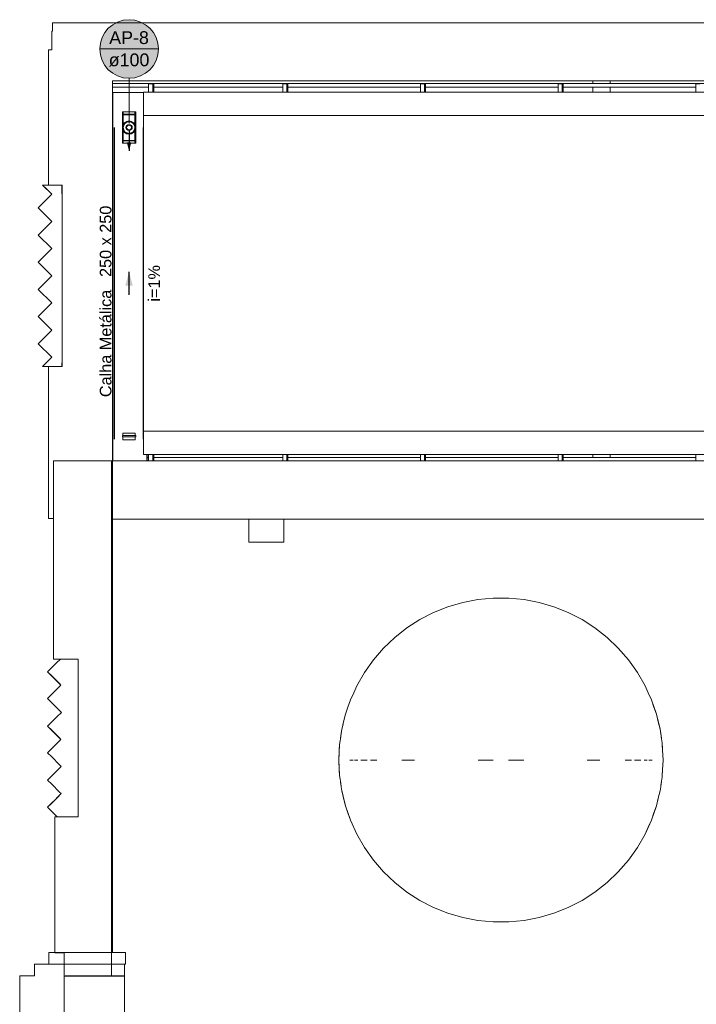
# Model space of a CAD drawing. Header units: millimetres. Extents: x -261 to 187, y -214 to 106.
# Tile 10 of 256: x -218.54 to -212.72, y -200.58 to -192.11. Entities that reach past the tile are written whole.
import ezdxf

# ---------------------------------------------------------------- set-up
doc = ezdxf.new("R2010")
doc.units = ezdxf.units.MM
doc.header["$LTSCALE"] = 0.005
doc.header["$MEASUREMENT"] = 0
for name, pattern in [('DIVIDE', [3.175, 1.27, -0.635, 0, -0.635, 0, -0.635]), ('DOTX2', [1.27, 0, -1.27]), ('NULL', [0])]:
    doc.linetypes.add(name, pattern=pattern)
for name, color, linetype, lineweight in [('AP-Condutos', 4, 'Continuous', 25), ('AP-Indicação coluna', 5, 'Continuous', 13), ('AP-Sentido conduto', 9, 'Continuous', 30), ('AP-Textos conduto', 7, 'Continuous', 9), ('IFC-Cobertura-Contorno', 253, 'Continuous', 5), ('IFC-Elemento construtivo genérico-Contorno', 9, 'Continuous', 5), ('IFC-Elemento terminal-Contorno', 9, 'Continuous', 5), ('IFC-Laje-Contorno', 9, 'Continuous', 5), ('IFC-Parede padrão-Contorno', 9, 'Continuous', 5), ('IFC-Parede-Contorno', 9, 'Continuous', 5), ('IFC-Pilar-Contorno', 9, 'Continuous', 5), ('IFC-Segmento de fluxo-Contorno', 142, 'Continuous', 5), ('IFC-Viga-Contorno', 9, 'Continuous', 5), ('Simbolos', 5, 'Continuous', 20), ('Simbolos_int', 174, 'Continuous', 5)]:
    doc.layers.add(name, color=color, linetype=linetype, lineweight=lineweight)
doc.styles.add('Arial', font='arial.ttf')

msp = doc.modelspace()

# ---------------------------------------------------------------- hatches: boundary and pattern name
at = {"layer": 'AP-Condutos', "linetype": 'Continuous'}
msp.add_hatch(color=151, dxfattribs=at).paths.add_polyline_path([(-217.5969, -193.2335), (-217.5774, -193.161), (-217.6163, -193.161)])
at = {"layer": 'AP-Indicação coluna', "linetype": 'Continuous'}
msp.add_hatch(color=161, dxfattribs=at).paths.add_polyline_path([(-217.3447, -192.3574), (-217.3457, -192.3354), (-217.3486, -192.3136), (-217.3533, -192.2921), (-217.36, -192.2711), (-217.3684, -192.2508), (-217.3785, -192.2313), (-217.3903, -192.2128), (-217.4037, -192.1953), (-217.4186, -192.1791), (-217.4348, -192.1642), (-217.4523, -192.1508), (-217.4708, -192.139), (-217.4903, -192.1289), (-217.5106, -192.1205), (-217.5316, -192.1138), (-217.5531, -192.1091), (-217.5749, -192.1062), (-217.5969, -192.1053), (-217.6188, -192.1062), (-217.6406, -192.1091), (-217.6621, -192.1138), (-217.6831, -192.1205), (-217.7034, -192.1289), (-217.7229, -192.139), (-217.7415, -192.1508), (-217.7589, -192.1642), (-217.7751, -192.1791), (-217.79, -192.1953), (-217.8034, -192.2128), (-217.8152, -192.2313), (-217.8253, -192.2508), (-217.8338, -192.2711), (-217.8404, -192.2921), (-217.8451, -192.3136), (-217.848, -192.3354), (-217.849, -192.3574), (-217.848, -192.3793), (-217.8451, -192.4011), (-217.8404, -192.4226), (-217.8338, -192.4436), (-217.8253, -192.4639), (-217.8152, -192.4834), (-217.8034, -192.502), (-217.79, -192.5194), (-217.7751, -192.5356), (-217.7589, -192.5505), (-217.7415, -192.5639), (-217.7229, -192.5757), (-217.7034, -192.5858), (-217.6831, -192.5943), (-217.6621, -192.6009), (-217.6406, -192.6056), (-217.6188, -192.6085), (-217.5969, -192.6095), (-217.5749, -192.6085), (-217.5531, -192.6056), (-217.5316, -192.6009), (-217.5106, -192.5943), (-217.4903, -192.5858), (-217.4708, -192.5757), (-217.4523, -192.5639), (-217.4348, -192.5505), (-217.4186, -192.5356), (-217.4037, -192.5194), (-217.3903, -192.502), (-217.3785, -192.4834), (-217.3684, -192.4639), (-217.36, -192.4436), (-217.3533, -192.4226), (-217.3486, -192.4011), (-217.3457, -192.3793)])
at = {"layer": 'AP-Sentido conduto', "linetype": 'Continuous'}
msp.add_hatch(color=7, dxfattribs=at).paths.add_polyline_path([(-217.5969, -194.274), (-217.6292, -194.3948), (-217.5645, -194.3948)])

# ---------------------------------------------------------------- linework, layer by layer
at = {"layer": 'AP-Condutos'}
for p, q in [((-217.7219, -195.7146), (-217.7219, -193.0335)), ((-217.4719, -195.7146), (-217.4719, -193.0335))]:
    msp.add_line(p, q, dxfattribs=at)
msp.add_lwpolyline([(-217.5969, -193.0585), (-217.5969, -193.2335)], dxfattribs=at)
msp.add_circle((-217.5969, -193.0335), 0.025, dxfattribs=at)
at = {"layer": 'AP-Indicação coluna'}
for p, q in [((-217.849, -192.3574), (-217.3447, -192.3574)), ((-217.5969, -192.6095), (-217.5969, -192.9758))]:
    msp.add_line(p, q, dxfattribs=at)
msp.add_circle((-217.5969, -192.3574), 0.2521, dxfattribs=at)
msp.add_circle((-217.5969, -192.3574), 0.2521, dxfattribs=at)
at = {"layer": 'AP-Sentido conduto'}
msp.add_lwpolyline([(-217.5969, -194.474), (-217.5969, -194.274)], dxfattribs=at)
at = {"layer": 'IFC-Cobertura-Contorno', "lineweight": 5}
for p, q in [((-217.738, -192.6548), (-211.5407, -192.6548)), ((-217.738, -192.6848), (-217.4284, -192.6848)), ((-217.4736, -192.9298), (-217.4736, -192.7298)), ((-217.4736, -192.7298), (-211.5013, -192.7298)), ((-217.4284, -192.7298), (-217.4284, -192.6559)), ((-217.4284, -192.6559), (-217.3936, -192.6559)), ((-217.42, -192.6559), (-217.3901, -192.6559)), ((-217.3936, -192.7298), (-217.3936, -192.6559)), ((-217.3936, -192.6559), (-217.3847, -192.6559)), ((-217.3847, -192.7298), (-217.3847, -192.6559)), ((-217.3847, -192.6848), (-216.2736, -192.6848)), ((-216.2736, -192.6559), (-216.2388, -192.6559)), ((-216.2736, -192.7298), (-216.2736, -192.6559)), ((-216.2651, -192.6559), (-216.2353, -192.6559)), ((-216.2388, -192.7298), (-216.2388, -192.6559)), ((-216.2388, -192.6559), (-216.2298, -192.6559)), ((-216.2298, -192.7298), (-216.2298, -192.6559)), ((-216.2298, -192.6848), (-215.0889, -192.6848)), ((-215.0889, -192.6559), (-215.0541, -192.6559)), ((-215.0889, -192.7298), (-215.0889, -192.6559)), ((-215.0804, -192.6559), (-215.0506, -192.6559)), ((-215.0541, -192.7298), (-215.0541, -192.6559)), ((-215.0541, -192.6559), (-215.0451, -192.6559)), ((-215.0451, -192.7298), (-215.0451, -192.6559)), ((-215.0451, -192.6848), (-213.9042, -192.6848)), ((-213.9042, -192.6559), (-213.8694, -192.6559)), ((-213.9042, -192.7298), (-213.9042, -192.6559)), ((-213.8957, -192.6559), (-213.8659, -192.6559)), ((-213.8694, -192.7298), (-213.8694, -192.6559)), ((-213.8694, -192.6559), (-213.8604, -192.6559)), ((-213.8604, -192.7298), (-213.8604, -192.6559)), ((-213.8604, -192.6848), (-212.7195, -192.6848)), ((-212.7195, -192.6559), (-212.6847, -192.6559)), ((-212.7195, -192.7298), (-212.7195, -192.6559)), ((-217.4736, -192.9298), (-211.7355, -192.9298)), ((-217.4734, -195.6455), (-217.4734, -192.9298)), ((-217.4736, -195.6455), (-211.7355, -195.6455)), ((-217.4736, -195.8455), (-217.4736, -195.6455)), ((-217.4736, -195.8455), (-211.5157, -195.8455)), ((-217.4734, -195.8465), (-217.4734, -195.8455)), ((-217.4734, -195.8465), (-211.5157, -195.8465)), ((-217.4284, -195.9018), (-217.4284, -195.8465)), ((-217.3936, -195.9018), (-217.3936, -195.8465)), ((-217.3847, -195.9018), (-217.3847, -195.8465)), ((-216.2736, -195.9018), (-216.2736, -195.8465)), ((-216.2388, -195.9018), (-216.2388, -195.8465)), ((-216.2298, -195.9018), (-216.2298, -195.8465)), ((-215.0889, -195.9018), (-215.0889, -195.8465)), ((-215.0541, -195.9018), (-215.0541, -195.8465)), ((-215.0451, -195.9018), (-215.0451, -195.8465)), ((-213.9042, -195.9018), (-213.9042, -195.8465)), ((-213.8694, -195.9018), (-213.8694, -195.8465)), ((-213.8604, -195.9018), (-213.8604, -195.8465)), ((-212.7195, -195.9018), (-212.7195, -195.8465)), ((-217.738, -195.9018), (-217.4284, -195.9018)), ((-217.4417, -195.8718), (-217.4284, -195.8718)), ((-217.3847, -195.8718), (-216.2736, -195.8718)), ((-217.3847, -195.9018), (-216.2736, -195.9018)), ((-216.2298, -195.8718), (-215.0889, -195.8718)), ((-216.2298, -195.9018), (-215.2145, -195.9018)), ((-215.0451, -195.8718), (-213.9042, -195.8718)), ((-214.1066, -195.9018), (-213.9042, -195.9018)), ((-213.8604, -195.8718), (-212.7195, -195.8718)), ((-213.8604, -195.9018), (-212.9988, -195.9018))]:
    msp.add_line(p, q, dxfattribs=at)
at = {"layer": 'IFC-Elemento construtivo genérico-Contorno', "lineweight": 5}
for p, q in [((-218.3405, -193.5286), (-218.2617, -193.6073)), ((-218.3405, -193.5286), (-218.1734, -193.5286)), ((-218.3405, -193.5286), (-218.3075, -193.5616)), ((-218.3075, -193.5616), (-218.2617, -193.6073)), ((-218.1734, -195.0886), (-218.1734, -193.5286)), ((-218.3786, -193.7242), (-218.2617, -193.6073)), ((-218.3786, -193.7242), (-218.2617, -193.8411)), ((-218.3786, -193.958), (-218.2617, -193.8411)), ((-218.3786, -193.958), (-218.2617, -194.0748)), ((-218.3786, -194.1917), (-218.2617, -194.0748)), ((-218.3786, -194.1917), (-218.2617, -194.3086)), ((-218.3786, -194.4254), (-218.2617, -194.3086)), ((-218.3786, -194.4254), (-218.2617, -194.5423)), ((-218.3786, -194.6592), (-218.2617, -194.5423)), ((-218.3786, -194.6592), (-218.2617, -194.776)), ((-218.3786, -194.8929), (-218.2617, -194.776)), ((-218.3786, -194.8929), (-218.3107, -194.825)), ((-218.3107, -194.825), (-218.2617, -194.776)), ((-218.3786, -194.8929), (-218.2617, -195.0098)), ((-218.3405, -195.0886), (-218.2617, -195.0098)), ((-218.2947, -195.0428), (-218.2617, -195.0098)), ((-218.3405, -195.0886), (-218.2947, -195.0428)), ((-218.3405, -195.0886), (-218.1734, -195.0886)), ((-218.2841, -197.7034), (-218.22, -197.6394)), ((-218.22, -197.6394), (-218.1866, -197.606)), ((-218.1866, -197.606), (-218.1684, -197.606)), ((-218.0807, -197.606), (-218.035, -197.606)), ((-218.2973, -197.7167), (-218.2841, -197.7034)), ((-218.2973, -197.7167), (-218.2153, -197.7988)), ((-218.2973, -197.7167), (-218.2627, -197.7513)), ((-218.2627, -197.7513), (-218.1964, -197.8177)), ((-218.2153, -197.7988), (-218.1826, -197.8315)), ((-218.2836, -197.9325), (-218.2172, -197.8661)), ((-218.2172, -197.8661), (-218.1826, -197.8315)), ((-218.1964, -197.8177), (-218.1826, -197.8315)), ((-218.2973, -197.9463), (-218.2836, -197.9325)), ((-218.2973, -197.9463), (-218.2615, -197.9821)), ((-218.2615, -197.9821), (-218.1927, -198.051)), ((-218.2615, -197.9821), (-218.2123, -198.0314)), ((-218.2142, -198.1011), (-218.1784, -198.0652)), ((-218.2123, -198.0314), (-218.1784, -198.0652)), ((-218.1927, -198.051), (-218.1784, -198.0652)), ((-218.2831, -198.1699), (-218.2142, -198.1011)), ((-218.035, -198.5548), (-218.035, -198.1433)), ((-218.2973, -198.1842), (-218.2831, -198.1699)), ((-218.2973, -198.1842), (-218.2153, -198.2663)), ((-218.2973, -198.1842), (-218.2627, -198.2188)), ((-218.2627, -198.2188), (-218.1964, -198.2852)), ((-218.2172, -198.3336), (-218.1826, -198.299)), ((-218.2153, -198.2663), (-218.1826, -198.299)), ((-218.1964, -198.2852), (-218.1826, -198.299)), ((-218.2973, -198.4137), (-218.2836, -198.4)), ((-218.2836, -198.4), (-218.2172, -198.3336)), ((-218.2973, -198.4137), (-218.2621, -198.449)), ((-218.2621, -198.449), (-218.1945, -198.5166)), ((-218.2833, -198.6334), (-218.2157, -198.5658)), ((-218.2641, -198.6142), (-218.2157, -198.5658)), ((-218.2157, -198.5658), (-218.1805, -198.5306)), ((-218.1945, -198.5166), (-218.1805, -198.5306)), ((-218.035, -198.9643), (-218.035, -198.5548)), ((-218.2973, -198.6475), (-218.2641, -198.6142)), ((-218.2973, -198.6475), (-218.2833, -198.6334)), ((-218.2973, -198.6475), (-218.2621, -198.6827)), ((-218.2621, -198.6827), (-218.1945, -198.7503)), ((-218.2833, -198.8672), (-218.2157, -198.7996)), ((-218.2641, -198.8479), (-218.1805, -198.7643)), ((-218.2157, -198.7996), (-218.1805, -198.7643)), ((-218.1945, -198.7503), (-218.1805, -198.7643)), ((-218.2973, -198.8812), (-218.2641, -198.8479)), ((-218.2973, -198.8812), (-218.2833, -198.8672)), ((-218.2973, -198.8812), (-218.2723, -198.9063)), ((-218.2723, -198.9063), (-218.2242, -198.9544)), ((-218.2723, -198.9063), (-218.2379, -198.9407)), ((-218.2379, -198.9407), (-218.2142, -198.9643)), ((-218.2242, -198.9544), (-218.2142, -198.9643)), ((-218.2142, -198.9643), (-218.1602, -198.9643)), ((-218.1387, -198.9643), (-218.035, -198.9643))]:
    msp.add_line(p, q, dxfattribs=at)
at = {"layer": 'IFC-Elemento terminal-Contorno', "lineweight": 5}
for p, q in [((-214.8526, -197.1567), (-214.7252, -197.1193)), ((-214.7252, -197.1193), (-214.5949, -197.0942)), ((-214.5949, -197.0942), (-214.4627, -197.0816)), ((-214.4627, -197.0816), (-214.33, -197.0816)), ((-214.33, -197.0816), (-214.1978, -197.0942)), ((-214.1978, -197.0942), (-214.0675, -197.1193)), ((-214.0675, -197.1193), (-213.9401, -197.1567)), ((-215.0938, -197.2669), (-214.9758, -197.2061)), ((-214.9758, -197.2061), (-214.8526, -197.1567)), ((-213.9401, -197.1567), (-213.8168, -197.2061)), ((-213.8168, -197.2061), (-213.6988, -197.2669)), ((-215.2055, -197.3387), (-215.0938, -197.2669)), ((-213.6988, -197.2669), (-213.5872, -197.3387)), ((-215.3099, -197.4207), (-215.2055, -197.3387)), ((-213.5872, -197.3387), (-213.4828, -197.4207)), ((-215.4059, -197.5123), (-215.3099, -197.4207)), ((-213.4828, -197.4207), (-213.3867, -197.5123)), ((-215.4929, -197.6127), (-215.4059, -197.5123)), ((-213.3867, -197.5123), (-213.2998, -197.6127)), ((-215.5699, -197.7208), (-215.4929, -197.6127)), ((-213.2998, -197.6127), (-213.2228, -197.7208)), ((-215.6363, -197.8358), (-215.5699, -197.7208)), ((-213.2228, -197.7208), (-213.1564, -197.8358)), ((-215.6914, -197.9565), (-215.6638, -197.8961)), ((-215.6638, -197.8961), (-215.6363, -197.8358)), ((-213.1564, -197.8358), (-213.1288, -197.8961)), ((-213.1288, -197.8961), (-213.1013, -197.9565)), ((-215.7131, -198.0192), (-215.6914, -197.9565)), ((-213.1013, -197.9565), (-213.0796, -198.0192)), ((-213.1013, -197.9565), (-213.0578, -198.082)), ((-215.7348, -198.082), (-215.7131, -198.0192)), ((-213.0796, -198.0192), (-213.0578, -198.082)), ((-215.7583, -198.1787), (-215.7505, -198.1465)), ((-215.7558, -198.1684), (-215.7348, -198.082)), ((-215.7505, -198.1465), (-215.7348, -198.082)), ((-213.0578, -198.082), (-213.0422, -198.1465)), ((-213.0578, -198.082), (-213.0265, -198.211)), ((-213.0422, -198.1465), (-213.0344, -198.1787)), ((-213.0422, -198.1465), (-213.0265, -198.211)), ((-215.7772, -198.2882), (-215.7661, -198.211)), ((-215.7708, -198.2438), (-215.7661, -198.211)), ((-215.7661, -198.211), (-215.7583, -198.1787)), ((-213.0344, -198.1787), (-213.0265, -198.211)), ((-213.0265, -198.211), (-213.0218, -198.2438)), ((-213.0265, -198.211), (-213.0154, -198.2882)), ((-215.785, -198.3424), (-215.7803, -198.3095)), ((-215.7827, -198.326), (-215.7803, -198.3095)), ((-215.7803, -198.3095), (-215.7756, -198.2767)), ((-215.7756, -198.2767), (-215.7708, -198.2438)), ((-213.0218, -198.2438), (-213.0171, -198.2767)), ((-213.0171, -198.2767), (-213.0124, -198.3095)), ((-213.0124, -198.3095), (-213.01, -198.326)), ((-215.7913, -198.475), (-215.785, -198.3424)), ((-215.7913, -198.475), (-215.7873, -198.3894)), ((-215.7873, -198.3894), (-215.785, -198.3424)), ((-213.01, -198.326), (-213.0077, -198.3424)), ((-213.0077, -198.3424), (-213.0054, -198.3894)), ((-213.0077, -198.3424), (-213.0065, -198.3659)), ((-213.0065, -198.3659), (-213.0054, -198.3894)), ((-213.0054, -198.3894), (-213.0013, -198.475)), ((-215.7913, -198.475), (-215.7873, -198.5605)), ((-215.7913, -198.475), (-215.785, -198.6076)), ((-215.6963, -198.475), (-215.6691, -198.475)), ((-215.6827, -198.475), (-215.6691, -198.475)), ((-215.6555, -198.475), (-215.6284, -198.475)), ((-215.6419, -198.475), (-215.6284, -198.475)), ((-215.6012, -198.475), (-215.5469, -198.475)), ((-215.574, -198.475), (-215.5469, -198.475)), ((-215.5197, -198.475), (-215.4654, -198.475)), ((-215.2481, -198.475), (-215.1394, -198.475)), ((-215.1938, -198.475), (-215.1394, -198.475)), ((-214.5935, -198.475), (-214.4621, -198.475)), ((-214.5278, -198.475), (-214.4621, -198.475)), ((-214.3306, -198.475), (-214.2649, -198.475)), ((-214.3306, -198.475), (-214.1992, -198.475)), ((-213.6532, -198.475), (-213.5446, -198.475)), ((-213.6532, -198.475), (-213.5989, -198.475)), ((-213.3273, -198.475), (-213.273, -198.475)), ((-213.2458, -198.475), (-213.2186, -198.475)), ((-213.2458, -198.475), (-213.1915, -198.475)), ((-213.1643, -198.475), (-213.1371, -198.475)), ((-213.1643, -198.475), (-213.1507, -198.475)), ((-213.1236, -198.475), (-213.11, -198.475)), ((-213.1236, -198.475), (-213.0964, -198.475)), ((-213.0054, -198.5605), (-213.0013, -198.475)), ((-215.7873, -198.5605), (-215.785, -198.6076)), ((-215.7873, -198.5605), (-215.7861, -198.5841)), ((-213.0077, -198.6076), (-213.0054, -198.5605)), ((-213.0065, -198.5841), (-213.0054, -198.5605)), ((-215.785, -198.6076), (-215.7803, -198.6404)), ((-215.7827, -198.624), (-215.7803, -198.6404)), ((-215.7803, -198.6404), (-215.7756, -198.6733)), ((-215.7772, -198.6618), (-215.773, -198.691)), ((-213.0196, -198.691), (-213.0154, -198.6618)), ((-213.0171, -198.6733), (-213.0124, -198.6404)), ((-213.0124, -198.6404), (-213.01, -198.624)), ((-213.01, -198.624), (-213.0077, -198.6076)), ((-215.7756, -198.6733), (-215.7708, -198.7061)), ((-215.7708, -198.7061), (-215.7661, -198.739)), ((-215.7661, -198.739), (-215.7583, -198.7712)), ((-215.7661, -198.739), (-215.7348, -198.868)), ((-213.0344, -198.7712), (-213.0265, -198.739)), ((-213.0265, -198.739), (-213.0218, -198.7061)), ((-213.0218, -198.7061), (-213.0171, -198.6733)), ((-215.7583, -198.7712), (-215.7505, -198.8035)), ((-215.7505, -198.8035), (-215.7348, -198.868)), ((-213.0578, -198.868), (-213.0369, -198.7816)), ((-213.0578, -198.868), (-213.0422, -198.8035)), ((-213.0422, -198.8035), (-213.0344, -198.7712)), ((-215.7348, -198.868), (-215.7131, -198.9307)), ((-215.7348, -198.868), (-215.6914, -198.9935)), ((-213.1013, -198.9935), (-213.0578, -198.868)), ((-213.0796, -198.9307), (-213.0578, -198.868)), ((-215.7131, -198.9307), (-215.6914, -198.9935)), ((-215.6914, -198.9935), (-215.6363, -199.1142)), ((-213.1564, -199.1142), (-213.1013, -198.9935)), ((-213.1288, -199.0538), (-213.1013, -198.9935)), ((-213.1013, -198.9935), (-213.0796, -198.9307)), ((-213.1564, -199.1142), (-213.1288, -199.0538)), ((-215.6363, -199.1142), (-215.5699, -199.2292)), ((-213.2228, -199.2292), (-213.1564, -199.1142)), ((-215.5699, -199.2292), (-215.4929, -199.3373)), ((-213.2998, -199.3373), (-213.2228, -199.2292)), ((-215.4929, -199.3373), (-215.4059, -199.4377)), ((-213.3867, -199.4377), (-213.2998, -199.3373)), ((-215.4059, -199.4377), (-215.3099, -199.5293)), ((-213.4828, -199.5293), (-213.3867, -199.4377)), ((-215.3099, -199.5293), (-215.2055, -199.6113)), ((-213.5872, -199.6113), (-213.4828, -199.5293)), ((-215.2055, -199.6113), (-215.0938, -199.6831)), ((-213.6988, -199.6831), (-213.5872, -199.6113)), ((-215.0938, -199.6831), (-214.9758, -199.7439)), ((-214.9758, -199.7439), (-214.8526, -199.7933)), ((-213.9401, -199.7933), (-213.8168, -199.7439)), ((-213.8168, -199.7439), (-213.6988, -199.6831)), ((-214.8526, -199.7933), (-214.7252, -199.8307)), ((-214.7252, -199.8307), (-214.5949, -199.8558)), ((-214.1978, -199.8558), (-214.0675, -199.8307)), ((-214.0675, -199.8307), (-213.9401, -199.7933)), ((-214.5949, -199.8558), (-214.4627, -199.8684)), ((-214.4627, -199.8684), (-214.33, -199.8684)), ((-214.33, -199.8684), (-214.1978, -199.8558))]:
    msp.add_line(p, q, dxfattribs=at)
at = {"layer": 'IFC-Laje-Contorno', "lineweight": 5}
for p, q in [((-217.738, -200.1318), (-217.738, -196.4018)), ((-217.738, -200.3355), (-217.738, -200.333))]:
    msp.add_line(p, q, dxfattribs=at)
at = {"layer": 'IFC-Parede padrão-Contorno', "lineweight": 5}
for p, q in [((-213.6055, -192.6548), (-213.6055, -192.6318)), ((-213.4555, -192.6548), (-213.4555, -192.6318)), ((-213.6055, -192.7298), (-213.6055, -192.6848)), ((-213.4555, -192.7298), (-213.4555, -192.6848)), ((-213.6055, -195.8718), (-213.6055, -195.8465)), ((-213.4555, -195.8718), (-213.4555, -195.8465))]:
    msp.add_line(p, q, dxfattribs=at)
at = {"layer": 'IFC-Parede-Contorno', "lineweight": 5}
for p, q in [((-218.2555, -192.1336), (-218.2553, -192.2032)), ((-218.2555, -192.1336), (-206.4146, -192.1336)), ((-218.2555, -192.1336), (-218.2553, -192.1883)), ((-218.2626, -192.2032), (-218.2553, -192.2032)), ((-218.2626, -192.3632), (-218.2626, -192.2032)), ((-218.2553, -192.1883), (-218.2553, -192.2032)), ((-218.289, -193.5282), (-218.289, -192.3632)), ((-218.289, -192.3632), (-218.2626, -192.3632)), ((-217.738, -192.6318), (-212.0467, -192.6318)), ((-217.738, -195.8779), (-217.738, -192.6318)), ((-218.289, -193.5282), (-218.175, -193.5282)), ((-218.175, -193.6032), (-218.175, -193.5282)), ((-218.175, -193.6032), (-218.1731, -193.6032)), ((-218.1731, -195.0574), (-218.1731, -193.6032)), ((-218.289, -196.3982), (-218.289, -195.0882)), ((-218.289, -195.0882), (-218.175, -195.0882)), ((-218.175, -195.0882), (-218.175, -195.0574)), ((-218.175, -195.0574), (-218.1731, -195.0574)), ((-218.2467, -195.9018), (-218.2444, -195.9018)), ((-218.2467, -196.8877), (-218.2467, -195.9018)), ((-218.2444, -195.9018), (-217.9522, -195.9018)), ((-217.9522, -195.9018), (-217.9118, -195.9018)), ((-217.9118, -195.9018), (-217.7467, -195.9018)), ((-217.7467, -196.4318), (-217.7467, -195.9018)), ((-217.7467, -195.9018), (-217.738, -195.9018)), ((-217.738, -195.9018), (-217.738, -195.8779)), ((-217.738, -196.0669), (-217.738, -195.9018)), ((-217.738, -195.9018), (-217.1591, -195.9018)), ((-217.1591, -195.9018), (-216.7269, -195.9018)), ((-216.7269, -195.9018), (-216.2736, -195.9018)), ((-216.2736, -195.9018), (-216.2387, -195.9018)), ((-216.2387, -195.9018), (-215.6785, -195.9018)), ((-215.6785, -195.9018), (-213.598, -195.9018)), ((-213.598, -195.9018), (-196.7342, -195.9018)), ((-217.738, -196.4018), (-217.738, -196.0669)), ((-218.289, -196.3982), (-218.2467, -196.3982)), ((-217.7467, -196.4018), (-217.738, -196.4018)), ((-217.7467, -196.5616), (-217.7467, -196.4318)), ((-217.738, -196.4018), (-216.7269, -196.4018)), ((-216.7269, -196.4018), (-216.2387, -196.4018)), ((-216.2387, -196.4018), (-215.6785, -196.4018)), ((-215.6785, -196.4018), (-212.2701, -196.4018)), ((-217.7467, -197.5069), (-217.7467, -196.5616)), ((-218.2467, -197.2536), (-218.2467, -196.8877)), ((-218.2467, -197.606), (-218.2467, -197.2536)), ((-217.7467, -197.5358), (-217.7467, -197.5069)), ((-217.7467, -197.9324), (-217.7467, -197.5358)), ((-218.2467, -197.606), (-218.2444, -197.606)), ((-218.2444, -197.606), (-218.1849, -197.606)), ((-218.1849, -197.606), (-218.0624, -197.606)), ((-218.035, -198.1433), (-218.035, -197.606)), ((-217.7467, -200.2712), (-217.7467, -197.9324)), ((-218.035, -198.5677), (-218.035, -198.3918)), ((-218.2367, -198.9643), (-218.1778, -198.9643)), ((-218.2367, -199.6412), (-218.2367, -198.9643)), ((-218.1778, -198.9643), (-218.0611, -198.9643)), ((-218.2367, -199.8711), (-218.2367, -199.6412)), ((-218.2367, -200.1343), (-218.2367, -199.8711)), ((-218.288, -200.1318), (-218.1155, -200.1318)), ((-218.288, -200.1822), (-218.288, -200.1318)), ((-218.288, -200.2058), (-218.288, -200.1822)), ((-218.2367, -200.1343), (-218.2206, -200.1343)), ((-218.2206, -200.1343), (-218.1734, -200.1343)), ((-218.1734, -200.1343), (-218.155, -200.1343)), ((-218.155, -200.3355), (-218.155, -200.1343)), ((-218.1155, -200.1318), (-217.9595, -200.1318)), ((-217.9595, -200.1318), (-217.6263, -200.1318)), ((-217.6263, -200.1579), (-217.6263, -200.1318)), ((-217.6263, -200.2083), (-217.6263, -200.1579)), ((-218.4113, -200.2318), (-218.117, -200.2318)), ((-218.4113, -200.2697), (-218.4113, -200.2318)), ((-218.4113, -200.3067), (-218.4113, -200.2697)), ((-218.288, -200.2318), (-218.288, -200.2058)), ((-218.288, -200.2318), (-217.9548, -200.2318)), ((-218.117, -200.2318), (-217.9218, -200.2318)), ((-217.9548, -200.2318), (-217.7988, -200.2318)), ((-217.9218, -200.2318), (-217.635, -200.2318)), ((-217.7988, -200.2318), (-217.6263, -200.2318)), ((-217.7467, -200.3355), (-217.7467, -200.2712)), ((-217.635, -200.2688), (-217.635, -200.2318)), ((-217.635, -200.2939), (-217.635, -200.2688)), ((-217.6263, -200.2318), (-217.6263, -200.2083)), ((-218.538, -200.5172), (-218.538, -200.3318)), ((-218.538, -200.3318), (-218.5028, -200.3318)), ((-218.5028, -200.3318), (-218.4578, -200.3318)), ((-218.4578, -200.3318), (-218.4113, -200.3318)), ((-218.4113, -200.3318), (-218.4113, -200.3067)), ((-218.155, -205.3103), (-218.155, -200.3355)), ((-218.155, -200.3355), (-217.635, -200.3355)), ((-218.1463, -200.3355), (-218.1463, -200.333)), ((-218.1463, -200.333), (-217.9525, -200.333)), ((-217.9525, -200.333), (-217.8239, -200.333)), ((-217.8239, -200.333), (-217.635, -200.333)), ((-217.635, -200.3323), (-217.635, -200.2939)), ((-217.635, -200.3327), (-217.635, -200.3323)), ((-217.635, -200.333), (-217.635, -200.3327)), ((-217.635, -205.3103), (-217.635, -200.3355)), ((-218.538, -200.6619), (-218.538, -200.5172))]:
    msp.add_line(p, q, dxfattribs=at)
at = {"layer": 'IFC-Pilar-Contorno', "lineweight": 5}
for p, q in [((-216.566, -196.4019), (-216.266, -196.4019)), ((-216.566, -196.6019), (-216.566, -196.4019)), ((-216.266, -196.6019), (-216.266, -196.4019)), ((-216.566, -196.6019), (-216.266, -196.6019))]:
    msp.add_line(p, q, dxfattribs=at)
at = {"layer": 'IFC-Segmento de fluxo-Contorno', "lineweight": 5}
for p, q in [((-217.738, -192.7308), (-217.7378, -192.7308)), ((-217.7378, -195.9014), (-217.7378, -192.7308)), ((-217.7378, -192.7308), (-217.4736, -192.7308)), ((-217.4448, -195.9014), (-217.4448, -195.8465)), ((-217.4417, -195.9014), (-217.4417, -195.8465)), ((-217.738, -195.9014), (-217.7378, -195.9014)), ((-217.7378, -195.9014), (-217.4448, -195.9014)), ((-217.4448, -195.9014), (-217.4417, -195.9014))]:
    msp.add_line(p, q, dxfattribs=at)
at = {"layer": 'IFC-Viga-Contorno', "lineweight": 5}
for p, q in [((-217.738, -200.1318), (-217.738, -196.4018)), ((-217.738, -200.3355), (-217.738, -200.333))]:
    msp.add_line(p, q, dxfattribs=at)
at = {"layer": 'Simbolos'}
for p, q in [((-217.6539, -192.8985), (-217.6539, -193.1685)), ((-217.5399, -192.8985), (-217.6539, -192.8985)), ((-217.5399, -192.8985), (-217.5399, -193.1685)), ((-217.5399, -193.1685), (-217.6539, -193.1685)), ((-217.6545, -195.6831), (-217.6545, -195.6945)), ((-217.6509, -195.6821), (-217.6535, -195.6821)), ((-217.6509, -195.6955), (-217.6535, -195.6955)), ((-217.6499, -195.6654), (-217.6499, -195.6811)), ((-217.6499, -195.6965), (-217.6499, -195.7109)), ((-217.5469, -195.6624), (-217.6469, -195.6624)), ((-217.5439, -195.6811), (-217.5439, -195.6654)), ((-217.5439, -195.6965), (-217.5439, -195.7109)), ((-217.5429, -195.6821), (-217.5402, -195.6821)), ((-217.5429, -195.6955), (-217.5402, -195.6955)), ((-217.5392, -195.6831), (-217.5392, -195.6945)), ((-217.6499, -195.7109), (-217.6499, -195.7146)), ((-217.6499, -195.7146), (-217.6499, -195.7196)), ((-217.5439, -195.7196), (-217.6499, -195.7196)), ((-217.5439, -195.7109), (-217.5439, -195.7146)), ((-217.5439, -195.7146), (-217.5439, -195.7196))]:
    msp.add_line(p, q, dxfattribs=at)
for points in [[(-217.6535, -195.6821), (-217.6537, -195.6821), (-217.6538, -195.6822), (-217.654, -195.6822), (-217.6541, -195.6823), (-217.6543, -195.6825), (-217.6544, -195.6826), (-217.6544, -195.6828), (-217.6545, -195.6829), (-217.6545, -195.6831)], [(-217.6545, -195.6945), (-217.6545, -195.6947), (-217.6544, -195.6949), (-217.6544, -195.695), (-217.6543, -195.6952), (-217.6541, -195.6953), (-217.654, -195.6954), (-217.6538, -195.6955), (-217.6537, -195.6955), (-217.6535, -195.6955)], [(-217.6509, -195.6821), (-217.6507, -195.6821), (-217.6505, -195.6821), (-217.6504, -195.682), (-217.6502, -195.6819), (-217.6501, -195.6818), (-217.65, -195.6816), (-217.6499, -195.6815), (-217.6499, -195.6813), (-217.6499, -195.6811)], [(-217.6499, -195.6965), (-217.6499, -195.6964), (-217.6499, -195.6963), (-217.6499, -195.6963), (-217.6499, -195.6962), (-217.6499, -195.6961), (-217.65, -195.696), (-217.65, -195.6959), (-217.6501, -195.6959), (-217.6501, -195.6958), (-217.6502, -195.6957), (-217.6503, -195.6957), (-217.6504, -195.6956), (-217.6504, -195.6956), (-217.6505, -195.6956), (-217.6506, -195.6955), (-217.6507, -195.6955), (-217.6508, -195.6955), (-217.6509, -195.6955)], [(-217.6469, -195.6624), (-217.6474, -195.6625), (-217.6479, -195.6626), (-217.6484, -195.6628), (-217.6488, -195.6631), (-217.6491, -195.6635), (-217.6494, -195.6639), (-217.6497, -195.6644), (-217.6498, -195.6649), (-217.6499, -195.6654)], [(-217.5439, -195.6654), (-217.5439, -195.6649), (-217.544, -195.6644), (-217.5443, -195.6639), (-217.5446, -195.6635), (-217.5449, -195.6631), (-217.5454, -195.6628), (-217.5458, -195.6626), (-217.5463, -195.6625), (-217.5469, -195.6624)], [(-217.5439, -195.6811), (-217.5438, -195.6813), (-217.5438, -195.6815), (-217.5437, -195.6816), (-217.5436, -195.6818), (-217.5435, -195.6819), (-217.5434, -195.682), (-217.5432, -195.6821), (-217.543, -195.6821), (-217.5429, -195.6821)], [(-217.5429, -195.6955), (-217.543, -195.6955), (-217.5432, -195.6956), (-217.5434, -195.6956), (-217.5435, -195.6957), (-217.5436, -195.6959), (-217.5437, -195.696), (-217.5438, -195.6962), (-217.5438, -195.6963), (-217.5439, -195.6965)], [(-217.5392, -195.6831), (-217.5392, -195.6829), (-217.5393, -195.6828), (-217.5393, -195.6826), (-217.5394, -195.6825), (-217.5396, -195.6823), (-217.5397, -195.6822), (-217.5399, -195.6822), (-217.54, -195.6821), (-217.5402, -195.6821)], [(-217.5402, -195.6955), (-217.54, -195.6955), (-217.5399, -195.6955), (-217.5397, -195.6954), (-217.5396, -195.6953), (-217.5394, -195.6952), (-217.5393, -195.695), (-217.5393, -195.6949), (-217.5392, -195.6947), (-217.5392, -195.6945)]]:
    msp.add_lwpolyline(points, dxfattribs=at)
for radius in [0.0576, 0.0547, 0.0207]:
    msp.add_circle((-217.5969, -193.0335), radius, dxfattribs=at)
at = {"layer": 'Simbolos', "linetype": 'DIVIDE'}
msp.add_circle((-217.5969, -193.0335), 0.05, dxfattribs=at)
at = {"layer": 'Simbolos_int'}
for p, q in [((-217.6469, -192.8985), (-217.6469, -193.1685)), ((-217.5469, -192.8985), (-217.5469, -193.1685)), ((-217.6469, -192.9185), (-217.5469, -192.9185)), ((-217.6469, -192.9235), (-217.5469, -192.9235)), ((-217.5469, -193.1435), (-217.6469, -193.1435)), ((-217.5469, -193.1485), (-217.6469, -193.1485)), ((-217.6499, -195.6821), (-217.5439, -195.6821)), ((-217.6499, -195.6955), (-217.5439, -195.6955))]:
    msp.add_line(p, q, dxfattribs=at)
at = {"layer": 'Simbolos_int', "linetype": 'DOTX2'}
msp.add_line((-217.5969, -192.8985), (-217.5969, -193.1685), dxfattribs=at)
at = {"layer": 'Simbolos_int'}
for radius in [0.0511, 0.05, 0.0236]:
    msp.add_circle((-217.5969, -193.0335), radius, dxfattribs=at)

# ---------------------------------------------------------------- texts
at = {"layer": 'AP-Indicação coluna', "linetype": 'NULL', "char_height": 0.11, "attachment_point": 8, "line_spacing_factor": 0.6, "style": 'Arial'}
for s, insert, width in [('AP-8', (-217.5969, -192.3161), 0.683308), ('ø100', (-217.5969, -192.5087), 0.700412)]:
    msp.add_mtext(s, dxfattribs=dict(at, insert=insert, width=width))
at = {"layer": 'AP-Textos conduto', "linetype": 'NULL', "char_height": 0.1, "rotation": 90.00021, "line_spacing_factor": 0.6, "style": 'Arial'}
for s, insert, width, attachment_point in [('250 x 250', (-217.7472, -194.319), 1.226982, 7), ('i=1%', (-217.3305, -194.374), 0.628963, 8), ('Calha Metálica', (-217.7472, -194.429), 1.847713, 9)]:
    msp.add_mtext(s, dxfattribs=dict(at, insert=insert, width=width, attachment_point=attachment_point))

doc.saveas('drawing.dxf')
